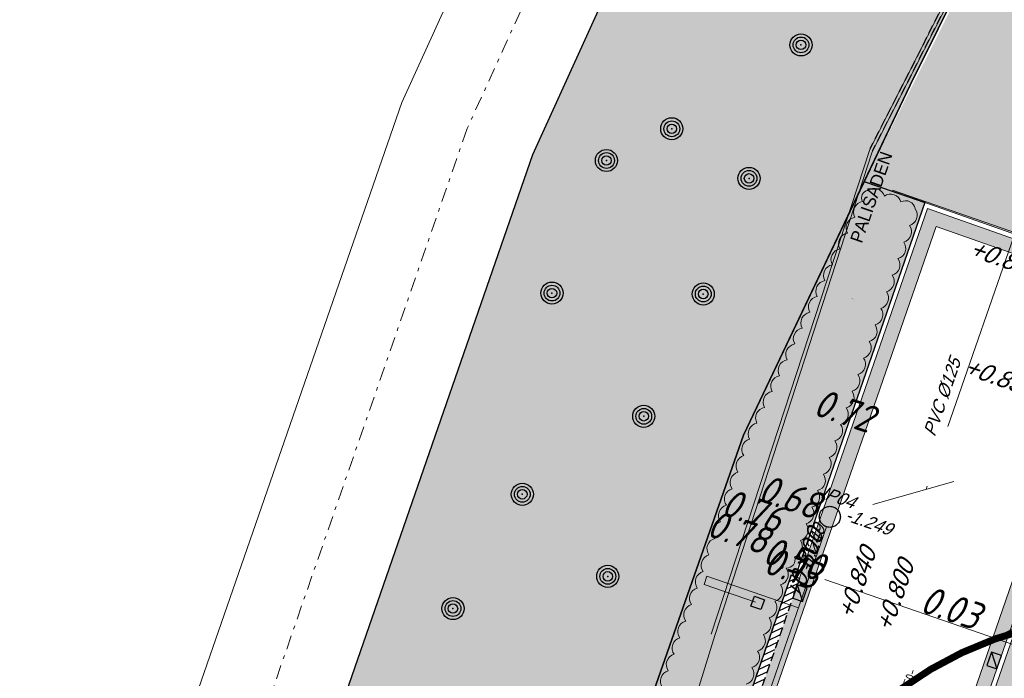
# Model space of a CAD drawing. Header units: metres. Extents: x 128615 to 129083, y 455669 to 456034.
# Tile 37 of 158: x 128717 to 128745, y 455893 to 455912. Entities that reach past the tile are written whole.
import ezdxf
from ezdxf.lldxf.tags import DXFTag

# ---------------------------------------------------------------- set-up
doc = ezdxf.new("R2010")
doc.units = ezdxf.units.M
for name, pattern in [('DASHED', [19.05, 12.7, -6.35]), ('GRENS', [1, 0.5, -0.25, 0, -0.25]), ('RI-AWZI_TERREINRIOLERING', [19.8, 6, -1.8, 2.4, -1.8, 1.8, -1.8, 2.4, -1.8]), ('STIPPELFIJN', [0.375, 0.25, -0.125])]:
    doc.linetypes.add(name, pattern=pattern)
for name, color, linetype, lineweight in [('B-ME-RI-KOLK-G', 7, 'Continuous', 25), ('B-WE-OG-HOOGTELIJN-G', 7, 'Continuous', 18), ('B-XX-GR-HAAG-G', 90, 'GR-HAAG1', 13), ('B-XX-KG-KADASTRAAL-G', 2, 'GRENS', 18), ('B-XX-RI-AWZI_TERREINRIOLERING-G', 10, 'RI-AWZI_TERREINRIOLERING', 18), ('B-XX-VH-BESTRATING-V', 1, 'Continuous', 18), ('B-XX-VH-BETONPLAAT-V', 1, 'Continuous', 18), ('B-XX-WH-WATER-G', 150, 'Continuous', 18)]:
    doc.layers.add(name, color=color, linetype=linetype, lineweight=lineweight)
for name, color, linetype in [('B-XX-GR-BOOM-G', 30, 'Continuous'), ('B-XX-GR-GRAS-G', 90, 'Continuous'), ('B-XX-GR-KRUIDEN-G', 98, 'Continuous'), ('B-XX-KL-ELEKTRA-G_HDSR', 190, 'HDSR_Elektra'), ('B-XX-RI-AWZI_PROCESLEIDING-T25_HDSR', 7, 'Continuous'), ('B-XX-RI-AWZI_TERREINRIOLERING-T25_HDSR', 7, 'Continuous'), ('B-XX-VH-BESTRATING-T25', 7, 'Continuous'), ('B-XX-VH-KANTVERHARDING-G', 60, 'Continuous'), ('B-XX-VH-KANTVERHARDING-GN', 60, 'STIPPELFIJN')]:
    doc.layers.add(name, color=color, linetype=linetype)
doc.styles.add('ISO', font='Iso.shx', dxfattribs={"height": 50})
doc.styles.get("Standard").update_dxf_attribs({"font": 'arial.ttf'})
doc.styles.add('TAUW-ISOCP', font='tcb_isocp.shx')
doc.styles.add('tcb_isocp', font='tcb_isocp.shx')
doc.styles.add('WB025', font='ISO.SHX', dxfattribs={"height": 2.5})
doc.linetypes.add('GR-HAAG1', pattern='A,6,[176,NLCS.SHX,S=0.125,R=0,X=0,Y=0],-2', length=8)
tags = doc.linetypes.add('HDSR_Elektra', pattern='A,25,-2,["E",Standard,S=1.5,R=0,X=0,Y=-0.75],-4', length=31).pattern_tags.tags
tags[6] = DXFTag(74, 10)

# ---------------------------------------------------------------- blocks, each defined once
blk = doc.blocks.new('*U185')
at = {"layer": 'B-ME-RI-KOLK-G'}
blk.add_hatch(color=256, dxfattribs=at).paths.add_polyline_path([(0.2, -0.15), (0.2, 0.15), (-0.2, -0.15)])
blk.add_lwpolyline([(0.2, -0.15), (0.2, 0.15), (-0.2, 0.15), (-0.2, -0.15)], close=True, dxfattribs=at)
blk.add_lwpolyline([(-0.2, -0.15), (0.2, 0.15)], dxfattribs=at)
blk = doc.blocks.new('*U186')
at = {"layer": 'B-ME-RI-KOLK-G'}
blk.add_hatch(color=256, dxfattribs=at).paths.add_polyline_path([(0.2, -0.15), (0.2, 0.15), (-0.2, -0.15)])
blk.add_lwpolyline([(0.2, -0.15), (0.2, 0.15), (-0.2, 0.15), (-0.2, -0.15)], close=True, dxfattribs=at)
blk.add_lwpolyline([(-0.2, -0.15), (0.2, 0.15)], dxfattribs=at)
blk = doc.blocks.new('RONDJEPUNT', base_point=(5, 0))
blk.add_circle((5, 0), 0.45)
blk.add_point((5, 0))
blk = doc.blocks.new('60')
for xscale, yscale, zscale in [(0.7, 0.7, 0.7), (0.5, 0.5, 0.5), (0.3, 0.3, 0.3)]:
    blk.add_blockref('RONDJEPUNT', (-0.021, -0.024), dxfattribs=dict(xscale=xscale, yscale=yscale, zscale=zscale))
at = {"style": 'ISO'}
blk.add_attdef('60', (-0.021, -0.024), '', height=0.9, dxfattribs=at)

msp = doc.modelspace()

# ---------------------------------------------------------------- hatches: boundary and pattern name
at = {"layer": 'B-XX-GR-GRAS-G'}
h = msp.add_hatch(dxfattribs=at)
h.set_pattern_fill('CROSS', color=256, scale=0.1, angle=-116.5633, style=0)
h.set_pattern_definition([(340.9066, (128738.9979, 455858.1423), (0.807781, 0.392352), [0.3175, -0.9525]), (70.9066, (128739.096, 455857.94034), (-0.392352, 0.807781), [0.3175, -0.9525])])
h.paths.add_polyline_path([(128728.738, 455873.498), (128738.059, 455900.072), (128741.497, 455907.3), (128742.805, 455910.051), (128749.971, 455924.474), (128757.05, 455938.299), (128758.852, 455943.506), (128752.229, 455945.627), (128739.444, 455924.343), (128732.043, 455908.068), (128719.946, 455873.153), (128718.35, 455868.362), (128706.8, 455835.028), (128704.487, 455828.591), (128734.399, 455816.742), (128749.209, 455811.681), (128751.09, 455817.109), (128750.615, 455817.267), (128750.615, 455817.268), (128750.353, 455817.362), (128739.24, 455821.33), (128737.251, 455821.978), (128716.627, 455830.804), (128714.691, 455833.452)])
h.paths.add_polyline_path([(128726.267, 455825.837), (128726.639, 455825.304), (128726.247, 455824.785), (128725.633, 455824.998), (128725.645, 455825.648)], flags=16)
h.paths.add_polyline_path([(128725.909, 455825.118), (128726.16, 455825.031), (128726.337, 455825.541), (128726.085, 455825.628)], flags=0)
h = msp.add_hatch(dxfattribs=at)
h.set_pattern_fill('DOTS', color=256, scale=0.1, angle=-116.5633, style=0)
h.set_pattern_definition([(340.90658, (128738.99792, 455858.14229), (0.1269369, 0.1240523), [0, -0.15875])])
h.paths.add_polyline_path([(128731.296, 455872.609), (128739.42, 455896.078), (128739.498, 455896.051), (128743.221, 455906.694), (128741.497, 455907.3), (128738.059, 455900.072), (128728.738, 455873.498)])
at = {"layer": 'B-XX-GR-KRUIDEN-G'}
h = msp.add_hatch(dxfattribs=at)
h.set_pattern_fill('SWAMP', color=256, scale=0.2, angle=-116.5633, style=0)
h.set_pattern_definition([(340.9066, (128738.998, 455858.1423), (3.83935, 3.326516), [0.635, -4.445]), (70.9066, (128739.298, 455858.0384), (-0.96118, 4.98823), [0.3175, -8.48132]), (70.9066, (128739.373, 455858.0125), (-0.96118, 4.98823), [0.254, -8.54482]), (70.9066, (128739.223, 455858.0644), (-0.96118, 4.98823), [0.254, -8.54482]), (40.9066, (128739.448, 455857.9865), (-0.96117, 4.98823), [0.2032, -4.8768]), (100.9066, (128739.148, 455858.0904), (-4.80052, 1.66172), [0.2032, -4.8768])])
edge = h.paths.add_edge_path()
edge.add_line((128948.412, 455833.458), (128948.646, 455826.078))
edge.add_line((128948.646, 455826.078), (128943.91, 455812.397))
edge.add_line((128943.91, 455812.397), (128941.389, 455813.279))
edge.add_line((128941.389, 455813.279), (128942.134, 455815.431))
edge.add_arc((128932.745, 455818.888), 10.005, -20.2168, 71.1753)
edge.add_line((128935.974, 455828.358), (128892.186, 455843.579))
edge.add_arc((128893.695, 455847.921), 4.597, -157.0428, -109.1679, ccw=False)
edge.add_arc((128894.431, 455848.233), 5.395, 162.5113, 202.9572, ccw=False)
edge.add_line((128889.285, 455849.854), (128901.856, 455885.674))
edge.add_line((128901.856, 455885.674), (128887.224, 455890.723))
edge.add_line((128887.224, 455890.723), (128887.182, 455890.6))
edge.add_line((128887.182, 455890.6), (128874.515, 455895.104))
edge.add_line((128874.515, 455895.104), (128873.528, 455892.254))
edge.add_arc((128867.281, 455871.996), 21.2, 72.8607, 176.4359)
edge.add_line((128846.121, 455873.313), (128835.01, 455877.189))
edge.add_arc((128817.592, 455889.22), 21.17, -34.634, -24.2274)
edge.add_line((128836.897, 455880.533), (128837.085, 455880.515))
edge.add_line((128837.085, 455880.515), (128838.244, 455883.795))
edge.add_line((128838.244, 455883.795), (128838.085, 455883.911))
edge.add_arc((128817.592, 455889.22), 21.17, -14.5247, 21.0584)
edge.add_line((128837.348, 455896.827), (128838.444, 455897.451))
edge.add_line((128838.444, 455897.451), (128836.92, 455900.519))
edge.add_line((128836.92, 455900.519), (128835.829, 455899.971))
edge.add_arc((128817.592, 455889.22), 21.17, 30.5177, 65.7726)
edge.add_line((128826.279, 455908.526), (128826.297, 455908.714))
edge.add_line((128826.297, 455908.714), (128823.017, 455909.873))
edge.add_line((128823.017, 455909.873), (128822.901, 455909.714))
edge.add_arc((128817.592, 455889.22), 21.17, 75.4753, 155.5874)
edge.add_line((128798.314, 455897.97), (128798.118, 455897.98))
edge.add_line((128798.118, 455897.98), (128797.721, 455896.859))
edge.add_line((128797.721, 455896.859), (128793.807, 455898.213))
edge.add_arc((128775.653, 455909.057), 21.146, -30.8512, -24.4506)
edge.add_line((128794.903, 455900.305), (128795.49, 455900.246))
edge.add_line((128795.49, 455900.246), (128796.702, 455903.747))
edge.add_line((128796.702, 455903.747), (128796.198, 455904.049))
edge.add_arc((128775.653, 455909.057), 21.146, -13.7012, 21.1885)
edge.add_line((128795.37, 455916.7), (128797.908, 455917.956))
edge.add_line((128797.908, 455917.956), (128796.407, 455921.122))
edge.add_line((128796.407, 455921.122), (128793.836, 455919.853))
edge.add_arc((128775.653, 455909.057), 21.146, 30.6974, 65.5494)
edge.add_line((128784.406, 455928.307), (128784.465, 455928.894))
edge.add_line((128784.465, 455928.894), (128780.964, 455930.106))
edge.add_line((128780.964, 455930.106), (128780.662, 455929.602))
edge.add_arc((128775.653, 455909.057), 21.146, 76.2988, 155.5095)
edge.add_line((128756.409, 455917.823), (128755.826, 455917.898))
edge.add_line((128755.826, 455917.898), (128754.614, 455914.397))
edge.add_line((128754.614, 455914.397), (128755.112, 455914.08))
edge.add_arc((128775.653, 455909.057), 21.146, 166.2589, 191.7044)
edge.add_line((128754.947, 455904.768), (128751.199, 455903.658))
edge.add_line((128751.199, 455903.658), (128751.117, 455903.92))
edge.add_line((128751.117, 455903.92), (128741.497, 455907.3))
edge.add_line((128741.497, 455907.3), (128757.05, 455938.299))
edge.add_line((128757.05, 455938.299), (128795.963, 455925.568))
edge.add_line((128795.963, 455925.568), (128808.082, 455921.394))
edge.add_line((128808.082, 455921.394), (128811.586, 455919.988))
edge.add_line((128811.586, 455919.988), (128842.944, 455909.601))
edge.add_line((128842.944, 455909.601), (128874.325, 455899.285))
edge.add_line((128874.325, 455899.285), (128897.394, 455890.089))
edge.add_line((128897.394, 455890.089), (128932.25, 455875.252))
edge.add_line((128932.25, 455875.252), (128958.978, 455863.875))
edge.add_line((128958.978, 455863.875), (128948.412, 455833.458))
h.paths.add_polyline_path([(128845.694, 455904.457), (128848.086, 455905.548), (128849.231, 455903.238), (128848.644, 455901.532), (128846.829, 455902.168)], flags=16)
at = {"layer": 'B-XX-VH-BESTRATING-V'}
h = msp.add_hatch(dxfattribs=at)
h.set_pattern_fill('AR-B88', color=256, scale=0.002, angle=-116.5633, style=0)
h.set_pattern_definition([(340.906581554, (222427.15, -244828.0171), (0.13293724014, 0.3840425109), []), (70.906581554, (222427.15, -244828.01709), (-0.059084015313, 0.45051113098), [0.4064, -0.4064])])
h.paths.add_polyline_path([(128802.683, 455871.968), (128802.346, 455873.675), (128799.734, 455873.21), (128799.991, 455871.491)], flags=17)
h.paths.add_polyline_path([(128809.772, 455870.519, -0.383016), (128798.159, 455894.985), (128798.041, 455895.063), (128798.743, 455897.048), (128798.891, 455897.04, -0.381623), (128823.262, 455908.681), (128823.349, 455908.801), (128824.22, 455908.493), (128824.515, 455909.344), (128823.017, 455909.873), (128822.901, 455909.714, 0.364524), (128798.314, 455897.97), (128798.118, 455897.98), (128797.721, 455896.859), (128797.688, 455896.764), (128793.755, 455898.126, 0.029144), (128794.903, 455900.305), (128795.49, 455900.246), (128796.702, 455903.747), (128796.198, 455904.049, 0.153422), (128795.37, 455916.7), (128797.908, 455917.956), (128796.407, 455921.122), (128793.836, 455919.853, 0.153254), (128784.406, 455928.307), (128784.465, 455928.894), (128780.964, 455930.106), (128780.662, 455929.602, 0.360075), (128756.409, 455917.823), (128755.826, 455917.898), (128754.614, 455914.397), (128755.112, 455914.08, 0.112686), (128754.967, 455904.669), (128751.228, 455903.563), (128751.468, 455902.791), (128753.755, 455903.461), (128754.415, 455901.025), (128752.141, 455900.391), (128752.384, 455899.529), (128756.233, 455900.69), (128756.273, 455900.597, 0.185011), (128766.887, 455889.814), (128766.813, 455889.23), (128768.682, 455888.583), (128768.078, 455886.856), (128758.995, 455890.023), (128750.637, 455892.936), (128750.925, 455893.838), (128746.136, 455895.495), (128745.037, 455892.323, 0.145716), (128741.848, 455889.954, -0.323788), (128749.403, 455892.273), (128767.103, 455886.171), (128768.601, 455885.653), (128768.952, 455886.666), (128771.925, 455885.687), (128771.61, 455884.612), (128780.176, 455881.647), (128791.55, 455877.71, -0.190194), (128799.004, 455871.315), (128799.991, 455871.491), (128799.734, 455873.21), (128802.346, 455873.675), (128802.683, 455871.968), (128803.365, 455872.089), (128804.904, 455870.314), (128805.642, 455866.716), (128804.835, 455864.543), (128800.483, 455863.696), (128800.164, 455861.953), (128804.375, 455860.496), (128801.189, 455851.293), (128801.819, 455851.078), (128806.99, 455866.098), (128809.272, 455865.308), (128809.58, 455866.198), (128807.497, 455866.927), (128806.716, 455871.058, 0.028373), (128808.842, 455869.943), (128808.832, 455869.746), (128810.593, 455869.124), (128810.887, 455869.975), (128809.764, 455870.371)])
h.paths.add_polyline_path([(128802.171, 455874.716), (128798.199, 455874.017, -0.001978), (128798.269, 455873.927), (128802.253, 455874.629, -0.001415)], flags=0)
h.paths.add_polyline_path([(128799.225, 455875.001, -1), (128799.981, 455874.739, -1)], flags=0)
h.paths.add_polyline_path([(128795.554, 455877.101), (128794.987, 455877.297), (128795.183, 455877.864), (128795.75, 455877.668)], flags=0)
h.paths.add_polyline_path([(128795.085, 455877.581, -1), (128795.652, 455877.385, -1)], flags=0)
h.paths.add_polyline_path([(128789.836, 455884.032, -1), (128789.931, 455883.999, -1)], flags=0)
h.paths.add_polyline_path([(128789.542, 455884.381, -1), (128789.731, 455884.316, -1)], flags=0)
h.paths.add_polyline_path([(128789.706, 455884.703, -1), (128789.801, 455884.67, -1)], flags=0)
h.paths.add_polyline_path([(128789.19, 455884.255, -1), (128789.285, 455884.222, -1)], flags=0)
h.paths.add_polyline_path([(128781.908, 455884.702), (128781.516, 455884.184), (128780.902, 455884.396), (128780.914, 455885.046), (128781.536, 455885.235)], flags=16)
h.paths.add_polyline_path([(128770.223, 455889.553), (128769.936, 455889.102), (128767.798, 455889.842), (128767.866, 455890.369, -0.378546), (128756.149, 455914.487), (128755.697, 455914.775), (128756.437, 455916.912), (128756.965, 455916.845, -0.378608), (128781.088, 455928.561), (128781.361, 455929.017), (128783.498, 455928.277), (128783.445, 455927.744, -0.171937), (128793.472, 455918.669), (128795.985, 455919.91), (128796.716, 455918.37), (128794.218, 455917.135, -0.172207), (128795.156, 455903.623), (128795.612, 455903.35), (128794.872, 455901.212), (128794.34, 455901.266, -0.378484)], flags=16)
h.paths.add_polyline_path([(128772.632, 455885.201), (128772.065, 455885.397), (128772.262, 455885.964), (128772.829, 455885.768)], flags=16)
h.paths.add_polyline_path([(128772.163, 455885.681, -1), (128772.73, 455885.485, -1)], flags=0)
h.paths.add_polyline_path([(128746.843, 455893.755), (128746.276, 455893.951), (128746.472, 455894.518), (128747.039, 455894.322)], flags=16)
h.paths.add_polyline_path([(128746.374, 455894.234, -1), (128746.941, 455894.038, -1)], flags=0)
h.paths.add_polyline_path([(128786.888, 455882.551), (128788.229, 455882.086), (128788.425, 455882.653), (128787.084, 455883.118)], flags=8)
h.paths.add_polyline_path([(128787.856, 455886.739), (128789.827, 455886.056), (128790.023, 455886.623), (128788.052, 455887.306)], flags=8)
h.paths.add_polyline_path([(128780.967, 455884.589), (128781.639, 455884.357), (128781.816, 455884.867), (128781.144, 455885.1)], flags=8)
h.paths.add_polyline_path([(128790.302, 455883.553), (128790.959, 455883.325), (128791.156, 455883.892), (128790.499, 455884.12)], flags=8)
edge = h.paths.add_edge_path(flags=16)
edge.add_arc((128786.952, 455865.143), 14.326, 37.8214, 70.953)
edge.add_line((128791.628, 455878.684), (128773.024, 455885.154))
edge.add_line((128773.024, 455885.154), (128773.315, 455886.001))
edge.add_line((128773.315, 455886.001), (128769.649, 455887.286))
edge.add_line((128769.649, 455887.286), (128769.943, 455888.147))
edge.add_line((128769.943, 455888.147), (128770.313, 455888.018))
edge.add_line((128770.313, 455888.018), (128770.63, 455888.516))
edge.add_arc((128775.653, 455909.057), 21.146, -103.7411, -33.6339)
edge.add_line((128793.259, 455897.345), (128797.388, 455895.916))
edge.add_line((128797.388, 455895.916), (128796.958, 455894.7))
edge.add_line((128796.958, 455894.7), (128797.115, 455894.596))
edge.add_arc((128817.592, 455889.22), 21.17, 165.2901, 223.57)
edge.add_line((128802.253, 455874.629), (128798.269, 455873.927))
h = msp.add_hatch(dxfattribs=at)
h.set_pattern_fill('BRICK', color=256, scale=0.033071, angle=-116.5097)
h.set_pattern_definition([(340.90658, (128781.00315, 455850.76689), (0.06869295, 0.19844713), []), (70.9066, (128781.00315, 455850.7669), (-0.3968943, 0.1373859), [0.21, -0.21]), (70.9066, (128781.2016, 455850.6982), (-0.3968943, 0.1373859), [-0.21, 0.21])])
edge = h.paths.add_edge_path()
edge.add_line((128831.613, 455838.835), (128839.065, 455860.49))
edge.add_line((128839.065, 455860.49), (128836.303, 455861.441))
edge.add_line((128836.303, 455861.441), (128833.542, 455862.392))
edge.add_arc((128834.295, 455864.408), 2.151, 165.7586, 249.5103, ccw=False)
edge.add_line((128832.209, 455864.937), (128832.723, 455866.363))
edge.add_line((128832.723, 455866.363), (128829.531, 455867.496))
edge.add_line((128829.531, 455867.496), (128825.779, 455865.69))
edge.add_line((128825.779, 455865.69), (128824.189, 455861.229))
edge.add_line((128824.189, 455861.229), (128829.348, 455859.412))
edge.add_arc((128828.682, 455857.538), 1.989, -20.1607, 70.44, ccw=False)
edge.add_line((128830.549, 455856.852), (128825.086, 455841.07))
edge.add_arc((128820.6, 455842.519), 4.713, 246.4303, 342.0979, ccw=False)
edge.add_line((128818.716, 455838.199), (128794.989, 455846.459))
edge.add_line((128794.989, 455846.459), (128740.444, 455865.383))
edge.add_arc((128742.738, 455872.105), 7.103, 156.7496, 251.1612, ccw=False)
edge.add_line((128736.212, 455874.909), (128740.849, 455888.448))
edge.add_arc((128747.419, 455885.784), 7.089, 110.5043, 157.9322, ccw=False)
edge.add_line((128744.936, 455892.424), (128746.056, 455895.66))
edge.add_line((128746.056, 455895.66), (128750.966, 455893.96))
edge.add_line((128750.966, 455893.96), (128752.528, 455898.542))
edge.add_line((128752.528, 455898.542), (128752.015, 455900.356))
edge.add_line((128752.015, 455900.356), (128751.977, 455900.345))
edge.add_line((128751.977, 455900.345), (128751.013, 455903.819))
edge.add_line((128751.013, 455903.819), (128743.304, 455906.535))
edge.add_line((128743.304, 455906.535), (128719.893, 455838.903))
edge.add_line((128719.893, 455838.903), (128720.271, 455838.773))
edge.add_line((128720.271, 455838.773), (128743.55, 455906.025))
edge.add_line((128743.55, 455906.025), (128750.683, 455903.511))
edge.add_line((128750.683, 455903.511), (128752.109, 455898.553))
edge.add_line((128752.109, 455898.553), (128750.717, 455894.47))
edge.add_line((128750.717, 455894.47), (128745.809, 455896.169))
edge.add_line((128745.809, 455896.169), (128744.619, 455892.73))
edge.add_arc((128747.419, 455885.784), 7.489, 111.9598, 158.0178)
edge.add_line((128740.474, 455888.587), (128735.652, 455874.508))
edge.add_arc((128742.711, 455872.076), 7.467, 160.9871, 251.2737)
edge.add_line((128740.314, 455865.005), (128794.857, 455846.082))
edge.add_line((128794.857, 455846.082), (128818.571, 455837.825))
edge.add_arc((128820.6, 455842.519), 5.113, 246.622, 342.0506)
edge.add_line((128825.465, 455840.943), (128830.926, 455856.718))
edge.add_arc((128828.682, 455857.538), 2.389, 339.9319, 430.4538)
edge.add_line((128829.481, 455859.789), (128824.701, 455861.473))
edge.add_line((128824.701, 455861.473), (128826.102, 455865.405))
edge.add_line((128826.102, 455865.405), (128829.46, 455867.096))
edge.add_line((128829.46, 455867.096), (128832.211, 455866.121))
edge.add_line((128832.211, 455866.121), (128831.827, 455865.055))
edge.add_arc((128834.295, 455864.408), 2.551, 165.3042, 249.632)
edge.add_line((128833.407, 455862.016), (128838.557, 455860.242))
edge.add_line((128838.557, 455860.242), (128831.232, 455838.958))
edge.add_arc((128836.451, 455837.356), 5.459, 162.9327, 251.6884)
edge.add_line((128834.736, 455832.173), (128868.21, 455820.559))
edge.add_arc((128870.243, 455825.376), 5.228, 247.1139, 340.4611)
edge.add_line((128875.17, 455823.627), (128882.591, 455844.78))
edge.add_arc((128880.205, 455845.695), 2.555, 339.0051, 400.5812)
edge.add_line((128882.146, 455847.357), (128879.182, 455850.986))
edge.add_line((128879.182, 455850.986), (128886.246, 455856.958))
edge.add_arc((128882.773, 455860.678), 5.089, 313.0387, 342.062)
edge.add_line((128887.615, 455859.11), (128893.018, 455874.516))
edge.add_arc((128882.872, 455877.759), 10.652, 342.2738, 419.2905)
edge.add_line((128888.312, 455886.917), (128886.215, 455887.873))
edge.add_line((128886.215, 455887.873), (128886.109, 455887.478))
edge.add_line((128886.109, 455887.478), (128888.175, 455886.527))
edge.add_arc((128882.886, 455877.76), 10.239, -17.7233, 58.9001, ccw=False)
edge.add_line((128892.639, 455874.643), (128887.236, 455859.238))
edge.add_arc((128882.773, 455860.678), 4.689, 313.1288, 342.1209, ccw=False)
edge.add_line((128885.979, 455857.255), (128883.173, 455854.826))
edge.add_line((128883.173, 455854.826), (128878.584, 455851.087))
edge.add_line((128878.584, 455851.087), (128881.839, 455847.1))
edge.add_arc((128880.205, 455845.695), 2.155, -21.143, 40.7007, ccw=False)
edge.add_line((128882.215, 455844.918), (128877.801, 455832.332))
edge.add_line((128877.801, 455832.332), (128874.793, 455823.76))
edge.add_arc((128870.243, 455825.376), 4.828, 246.9654, 340.4528, ccw=False)
edge.add_line((128868.354, 455820.932), (128834.864, 455832.552))
edge.add_arc((128836.451, 455837.356), 5.059, 163.0072, 251.7166, ccw=False)
at = {"layer": 'B-XX-VH-KANTVERHARDING-GN'}
h = msp.add_hatch(dxfattribs=at)
h.set_pattern_fill('ANSI31', color=256, scale=0.05, angle=-116.5633, style=0)
h.set_pattern_definition([(25.1211, (128758.81722, 455819.28844), (-0.06739462, 0.14373423), [])])
h.paths.add_polyline_path([(128719.857, 455838.8), (128719.621, 455838.881), (128739.42, 455896.078), (128739.656, 455895.996)])

# ---------------------------------------------------------------- linework, layer by layer
at = {"layer": 'B-ME-RI-KOLK-G', "lineweight": -3}
msp.add_lwpolyline([(128738.555, 455895.099), (128738.271, 455895.197), (128738.369, 455895.481), (128738.653, 455895.383)], close=True, dxfattribs=at)
at = {"layer": 'B-XX-GR-GRAS-G'}
for points in [[(128866.079, 455781.048), (128872.548, 455777.854), (128884.725, 455774.257), (128897.846, 455770.651), (128914.413, 455765.429), (128931.082, 455759.637), (128967.106, 455860.414), (128897.394, 455890.089), (128874.325, 455899.285), (128843.458, 455909.431), (128811.586, 455919.988), (128808.082, 455921.394), (128795.963, 455925.568), (128768.772, 455934.418), (128757.05, 455938.299), (128749.971, 455924.474), (128742.805, 455910.051), (128738.059, 455900.072), (128714.691, 455833.452), (128716.585, 455830.861), (128737.251, 455821.978), (128741.564, 455820.5)], [(128739.444, 455924.343), (128732.043, 455908.068), (128719.946, 455873.153), (128718.35, 455868.362), (128706.8, 455835.028), (128704.487, 455828.591), (128734.399, 455816.742), (128749.209, 455811.681), (128751.09, 455817.109), (128750.615, 455817.267), (128750.615, 455817.268), (128750.353, 455817.362), (128739.24, 455821.33), (128737.251, 455821.978), (128716.627, 455830.804), (128714.691, 455833.452), (128728.738, 455873.498), (128728.738, 455873.498), (128738.059, 455900.072), (128741.497, 455907.3), (128742.805, 455910.051), (128749.971, 455924.474)], [(128741.497, 455907.3), (128743.224, 455906.702), (128739.533, 455896.039), (128739.42, 455896.078), (128731.296, 455872.609), (128728.738, 455873.498), (128738.059, 455900.072), (128741.497, 455907.3)]]:
    msp.add_lwpolyline(points, dxfattribs=at)
at = {"layer": 'B-XX-GR-HAAG-G'}
msp.add_lwpolyline([(128735.75, 455892.884, -0.520567), (128735.915, 455893.356, -0.520567), (128736.081, 455893.827, -0.520567), (128736.246, 455894.299, -0.520567), (128736.412, 455894.771, -0.520567), (128736.577, 455895.243, -0.520567), (128736.743, 455895.715, -0.520567), (128736.908, 455896.186, -0.520567), (128737.074, 455896.658, -0.520567), (128737.239, 455897.13, -0.520567), (128737.405, 455897.602, -0.520567), (128737.57, 455898.074, -0.520567), (128737.736, 455898.546, -0.520567), (128737.901, 455899.017, -0.520567), (128738.067, 455899.489, -0.520567), (128738.232, 455899.961, -0.520567), (128738.443, 455900.414, -0.520567), (128738.658, 455900.866, -0.520567), (128738.873, 455901.317, -0.520567), (128739.088, 455901.769, -0.520567), (128739.302, 455902.22, -0.520567), (128739.517, 455902.672, -0.520567), (128739.732, 455903.123, -0.520567), (128739.947, 455903.575, -0.520567), (128740.161, 455904.026, -0.520567), (128740.376, 455904.478, -0.520567), (128740.591, 455904.929, -0.520567), (128740.806, 455905.381, -0.520567), (128741.02, 455905.832, -0.520567), (128741.235, 455906.284, -0.520567), (128741.45, 455906.735, -0.520567), (128741.6, 455907.052, -0.520567), (128742.072, 455906.886, -0.520567), (128742.544, 455906.72, -0.520567), (128742.951, 455906.523, -0.520567), (128742.787, 455906.051, -0.520567), (128742.623, 455905.578, -0.520567), (128742.46, 455905.106, -0.520567), (128742.296, 455904.633, -0.520567), (128742.133, 455904.161, -0.520567), (128741.969, 455903.688, -0.520567), (128741.806, 455903.216, -0.520567), (128741.642, 455902.743, -0.520567), (128741.479, 455902.271, -0.520567), (128741.315, 455901.798, -0.520567), (128741.151, 455901.326, -0.520567), (128740.988, 455900.853, -0.520567), (128740.824, 455900.381, -0.520567), (128740.661, 455899.908, -0.520567), (128740.497, 455899.436, -0.520567), (128740.334, 455898.963, -0.520567), (128740.17, 455898.491, -0.520567), (128740.007, 455898.018, -0.520567), (128739.843, 455897.546, -0.520567), (128739.679, 455897.073, -0.520567), (128739.516, 455896.601, -0.520567), (128739.278, 455896.281, -0.520567), (128739.115, 455895.808, -0.520567), (128738.951, 455895.336, -0.520567), (128738.788, 455894.863, -0.520567), (128738.624, 455894.391, -0.520567), (128738.46, 455893.918, -0.520567), (128738.297, 455893.446, -0.520567), (128738.133, 455892.973, -0.520567)], format="xyb", dxfattribs=at)
at = {"layer": 'B-XX-KG-KADASTRAAL-G', "ltscale": 0.8}
msp.add_lwpolyline([(128737.671, 455925.274), (128730.184, 455908.811), (128718.052, 455873.797), (128716.456, 455869.006)], dxfattribs=at)
at = {"layer": 'B-XX-KL-ELEKTRA-G_HDSR', "linetype": 'DASHED', "const_width": 0.2}
msp.add_lwpolyline([(128753.147, 455893.951, 0.296849), (128741.748, 455892.19)], format="xyb", dxfattribs=at)
at = {"layer": 'B-XX-RI-AWZI_TERREINRIOLERING-G'}
for points in [[(128746.136, 455905.62), (128746.218, 455905.856), (128745.842, 455905.986), (128743.259, 455898.526)], [(128751.554, 455900.89), (128740.806, 455897.827)], [(128740.419, 455897.461), (128728.175, 455862.089)], [(128738.401, 455895.311), (128736.936, 455895.818), (128737.018, 455896.054), (128739.621, 455895.153)], [(128743.045, 455893.16), (128746.48, 455894.945)]]:
    msp.add_lwpolyline(points, dxfattribs=at)
at = {"layer": 'B-XX-RI-AWZI_TERREINRIOLERING-G', "flags": 128}
msp.add_lwpolyline([(128745.733, 455893.84), (128745.814, 455894.076), (128739.95, 455896.106)], dxfattribs=at)
at = {"layer": 'B-XX-RI-AWZI_TERREINRIOLERING-G', "lineweight": -3}
msp.add_circle((128740.518, 455897.745), 0.3, dxfattribs=at)
at = {"layer": 'B-XX-VH-BESTRATING-T25', "flags": 128}
msp.add_lwpolyline([(128741.154, 455903.957, 0, 0.048, 0), (128741.001, 455904.017, 0, 0, 0), (128740.744, 455904.106, 0, 0, 0), (128741.221, 455905.483, 0, 0, 0)], format="xyseb", dxfattribs=at)
at = {"layer": 'B-XX-VH-BESTRATING-V'}
msp.add_line((128742.303, 455907.054), (128750.752, 455904.129), dxfattribs=at)
msp.add_lwpolyline([(128751.343, 455902.757), (128751.013, 455903.819), (128743.304, 455906.535), (128739.656, 455895.996), (128739.533, 455896.039), (128743.224, 455906.702), (128751.117, 455903.92), (128751.467, 455902.796)], dxfattribs=at)
for points in [[(128794.85, 455846.063), (128776.309, 455852.508), (128752.539, 455860.778), (128740.308, 455864.986, -0.413819), (128735.652, 455874.508), (128740.474, 455888.587, -0.203716), (128744.619, 455892.73), (128745.809, 455896.169), (128750.717, 455894.47), (128752.109, 455898.553), (128751.591, 455900.238), (128750.683, 455903.511), (128743.55, 455906.025), (128720.271, 455838.773), (128723.575, 455837.642), (128729.355, 455854.338), (128730.491, 455857.657, -0.41585), (128737.544, 455861.087), (128737.544, 455861.087), (128754.361, 455855.26, -0.429886), (128760.013, 455842.888), (128760.013, 455842.888), (128751.09, 455817.109), (128750.353, 455817.362)], [(128752.141, 455900.391), (128752.664, 455898.538), (128751.047, 455893.795), (128746.136, 455895.495), (128745.037, 455892.323, 0.212013), (128740.971, 455888.402), (128736.335, 455874.867, 0.4384), (128740.547, 455865.464), (128752.713, 455861.279), (128776.483, 455853.008), (128795.025, 455846.563), (128809.01, 455841.634), (128818.763, 455838.32, 0.443932), (128824.962, 455841.111), (128827.583, 455848.686), (128830.427, 455856.896, 0.417446), (128829.305, 455859.289), (128824.023, 455861.15), (128825.674, 455865.782), (128827.205, 455866.558)], [(128752.015, 455900.356), (128752.528, 455898.542), (128750.966, 455893.96), (128746.056, 455895.66), (128744.936, 455892.424, 0.209949), (128740.849, 455888.448), (128736.212, 455874.909, 0.435062), (128740.438, 455865.364), (128752.67, 455861.156), (128776.44, 455852.886), (128794.982, 455846.441), (128808.968, 455841.511), (128818.716, 455838.199, 0.443492), (128825.086, 455841.07), (128827.706, 455848.643), (128830.549, 455856.852, 0.417287), (128829.348, 455859.412), (128824.189, 455861.229), (128825.779, 455865.69), (128827.262, 455866.437)]]:
    msp.add_lwpolyline(points, format="xyb", dxfattribs=at)
at = {"layer": 'B-XX-VH-BETONPLAAT-V'}
for p, q in [((128741.657, 455908.213), (128756.538, 455937.458)), ((128741.725, 455908.153), (128756.598, 455937.374)), ((128737.135, 455894.399), (128741.657, 455908.213)), ((128737.238, 455894.363), (128741.725, 455908.153)), ((128702.936, 455783.354), (128737.238, 455894.363))]:
    msp.add_line(p, q, dxfattribs=at)
at = {"layer": 'B-XX-VH-KANTVERHARDING-G'}
msp.add_lwpolyline([(128743.224, 455906.702), (128741.497, 455907.299)], dxfattribs=at)
at = {"layer": 'B-XX-VH-KANTVERHARDING-GN'}
for points in [[(128756.543, 455937.476), (128741.661, 455908.232)], [(128756.607, 455937.41), (128741.729, 455908.172)], [(128719.857, 455838.8), (128719.621, 455838.881), (128739.42, 455896.078), (128739.656, 455895.996), (128719.857, 455838.8)]]:
    msp.add_lwpolyline(points, dxfattribs=at)
at = {"layer": 'B-XX-WH-WATER-G'}
msp.add_lwpolyline([(128741.812, 455814.209), (128734.399, 455816.742), (128704.487, 455828.591), (128732.043, 455908.068), (128739.444, 455924.343), (128750.679, 455943.047, 1), (128747.25, 455945.107), (128735.898, 455926.206), (128728.325, 455909.554), (128700.08, 455828.092, 0.401561), (128701.233, 455825.577), (128733.015, 455812.988), (128740.511, 455810.427, 0.999983), (128741.804, 455814.212)], format="xyb", dxfattribs=at)

# ---------------------------------------------------------------- block references
at = {"layer": 'B-ME-RI-KOLK-G'}
for name, p, rotation in [('*U186', (128739.667, 455895.569), 250.8943232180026), ('*U185', (128745.202, 455893.651), 250.8943232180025)]:
    msp.add_blockref(name, p, dxfattribs=dict(at, rotation=rotation))
at = {"layer": 'B-XX-GR-BOOM-G', "rotation": 341.186918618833}
for p in [(128739.724, 455911.214), (128736.043, 455908.823), (128734.182, 455907.919), (128738.244, 455907.409), (128732.629, 455904.139), (128736.94, 455904.113), (128735.244, 455900.627), (128731.784, 455898.403), (128734.219, 455896.064), (128729.808, 455895.146)]:
    msp.add_blockref('60', p, dxfattribs=at)

# ---------------------------------------------------------------- texts
at = {"layer": 'B-WE-OG-HOOGTELIJN-G'}
for s, height, rotation, style, oblique, p in [('+0.800', 0.5, 340.9066, 'TAUW-ISOCP', 20.0002, (128744.456, 455905.197)), ('+0.850', 0.5, 340.9066, 'TAUW-ISOCP', 20.0002, (128744.301, 455901.826)), ('0.72', 0.8, 341.1994, 'ISO', 13.5, (128740.001, 455900.669, 0.722)), ('0.68', 0.8, 341.1994, 'ISO', 13.5, (128738.423, 455898.22, 0.678)), ('0.76', 0.8, 341.1994, 'ISO', 13.5, (128737.375, 455897.819, 0.76)), ('0.78', 0.8, 341.1994, 'ISO', 13.5, (128736.966, 455897.218, 0.785)), ('+0.800', 0.5, 70.9066, 'TAUW-ISOCP', 20.0002, (128739.679, 455895.329)), ('0.50', 0.8, 341.1994, 'ISO', 13.5, (128738.558, 455896.452, 0.499)), ('0.13', 0.8, 341.1994, 'ISO', 13.5, (128738.583, 455896.162, 0.128)), ('+0.840', 0.5, 70.9066, 'TAUW-ISOCP', 20.0002, (128741.179, 455894.794)), ('+0.800', 0.5, 70.9066, 'TAUW-ISOCP', 20.0002, (128742.261, 455894.435)), ('0.03', 0.8, 341.1994, 'ISO', 13.5, (128743.041, 455895.05, 0.029))]:
    msp.add_text(s, height=height, rotation=rotation, dxfattribs=dict(at, style=style, oblique=oblique)).set_placement(p)
at = {"layer": 'B-XX-RI-AWZI_PROCESLEIDING-T25_HDSR', "style": 'WB025'}
msp.add_text('0.950-', height=0.25, rotation=70.912, dxfattribs=at).set_placement((128742.714, 455892.549))
at = {"layer": 'B-XX-RI-AWZI_TERREINRIOLERING-T25_HDSR', "oblique": 20.0002}
for s, rotation, style, p in [('PVC %%129125', 70.9066, 'TAUW-ISOCP', (128743.508, 455900.006)), ('IP04', 340.8903, 'tcb_isocp', (128740.228, 455898.296)), ('-1.249', 340.9066, 'tcb_isocp', (128740.923, 455897.654)), ('-1.249', 70.9066, 'tcb_isocp', (128739.955, 455896.15))]:
    msp.add_text(s, height=0.36, rotation=rotation, dxfattribs=dict(at, style=style)).set_placement(p)
at = {"layer": 'B-XX-VH-BESTRATING-T25', "style": 'TAUW-ISOCP'}
msp.add_text('PALISADEN', height=0.36, rotation=70.9066, dxfattribs=at).set_placement((128741.427, 455905.523))

doc.saveas('drawing.dxf')
